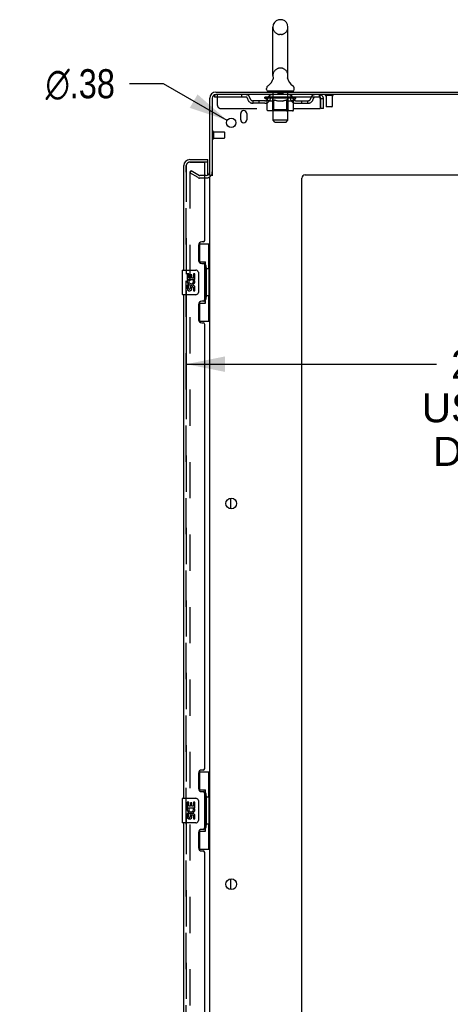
# Model space of a CAD drawing. Header units: inches. Extents: x 0 to 268, y 0 to 174.
# Tile 76 of 79: x 134 to 151, y 91 to 131. Entities that reach past the tile are written whole.
import ezdxf

# ---------------------------------------------------------------- set-up
doc = ezdxf.new("R2010")
doc.units = ezdxf.units.IN
doc.header["$LTSCALE"] = 14.749625
doc.header["$MEASUREMENT"] = 0
doc.linetypes.add('HIDDEN', pattern=[0.2, 0.1, -0.1])
doc.layers.get('0').update_dxf_attribs({"linetype": 'CONTINUOUS'})
for name, color, linetype in [('DEFAULT_2', 8, 'HIDDEN'), ('DIMENSIONS', 7, 'CONTINUOUS'), ('LEFTHAND_DOOR_ASSEMBLY', 7, 'CONTINUOUS'), ('RIGHTHAND_DOOR_ASSEMBLY', 7, 'CONTINUOUS')]:
    doc.layers.add(name, color=color, linetype=linetype)
doc.styles.get("Standard").update_dxf_attribs({"font": 'arial.ttf'})
doc.styles.add('TEXTSTYLE_1', font='gdt', dxfattribs={"width": 0.8})
doc.dimstyles.new('DIMSTYLE_1', dxfattribs={"dimtxt": 1.183125, "dimasz": 1.5775, "dimexe": 0.09, "dimexo": 0.07, "dimgap": 0.0375, "dimtad": 0, "dimtih": 1, "dimtoh": 1, "dimzin": 4, "dimdsep": 46, "dimtxsty": 'Standard', "dimblk": '_FILLED', "dimblk1": '_FILLED', "dimblk2": '_FILLED', "dimcen": 0.09, "dimadec": 3, "dimazin": 1, "dimtfac": 1, "dimtdec": 3, "dimtofl": 0, "dimtmove": 0, "dimatfit": 3, "dimldrblk": '_FILLED', "dimfxl": 0, "dimtolj": 1, "dimtzin": 4, "dimarcsym": 0})
doc.dimstyles.new('DIMSTYLE_2', dxfattribs={"dimtxt": 1.183125, "dimasz": 1.5775, "dimexe": 0.09, "dimexo": 0.07, "dimgap": 0.09, "dimtad": 0, "dimtih": 1, "dimtoh": 1, "dimzin": 4, "dimdsep": 46, "dimtxsty": 'Standard', "dimblk": '_FILLED', "dimblk1": '_FILLED', "dimblk2": '_FILLED', "dimcen": 0.09, "dimadec": 3, "dimazin": 1, "dimtfac": 1, "dimtdec": 3, "dimtofl": 0, "dimtmove": 0, "dimatfit": 1, "dimldrblk": '_FILLED', "dimfxl": 0, "dimtolj": 1, "dimtzin": 4, "dimarcsym": 0})

# ---------------------------------------------------------------- blocks, each defined once
blk = doc.blocks.new('_FILLED')
at = {"color": 0, "linetype": 'ByBlock'}
blk.add_solid([(0, 0), (-1, 0.2), (-1, -0.2)], dxfattribs=at)
blk = doc.blocks.new('*D8')
at = {"layer": 'DIMENSIONS', "color": 2, "linetype": 'Continuous'}
for p, q in [((140.606, 120.183), (140.606, 115.759)), ((163.231, 120.183), (163.231, 115.759)), ((140.606, 117.179), (150.785, 117.179)), ((163.231, 117.179), (156.103, 117.179))]:
    blk.add_line(p, q, dxfattribs=at)
at = {"layer": 'DIMENSIONS', "color": 2, "linetype": 'Continuous', "xscale": 1.5775, "yscale": 1.5775, "zscale": 1.5775, "rotation": 180}
blk.add_blockref('_FILLED', (140.606, 117.179), dxfattribs=at)
at = {"layer": 'DIMENSIONS', "color": 2, "linetype": 'Continuous', "xscale": 1.5775, "yscale": 1.5775, "zscale": 1.5775}
blk.add_blockref('_FILLED', (163.231, 117.179), dxfattribs=at)
at = {"layer": 'DIMENSIONS', "color": 2, "linetype": 'Continuous', "insert": (153.444, 117.771), "char_height": 1.1831, "width": 6.50939, "attachment_point": 2, "line_spacing_factor": 0.9}
blk.add_mtext('22.63\\PUSABLE\\PDEPTH', dxfattribs=at)
blk = doc.blocks.new('*D17')
at = {"layer": 'DIMENSIONS', "color": 2, "linetype": 'Continuous'}
for p, q in [((139.675, 128.598), (138.295, 128.598)), ((142.273, 127.102), (139.675, 128.598))]:
    blk.add_line(p, q, dxfattribs=at)
at = {"layer": 'DIMENSIONS', "color": 2, "linetype": 'Continuous', "xscale": 1.5775, "yscale": 1.5775, "zscale": 1.5775, "rotation": 330.0675744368}
blk.add_blockref('_FILLED', (142.273, 127.102), dxfattribs=at)
at = {"layer": 'DIMENSIONS', "color": 2, "linetype": 'Continuous', "insert": (137.703, 129.189), "char_height": 1.18312, "width": 3.87338, "attachment_point": 3, "line_spacing_factor": 0.9, "style": 'TEXTSTYLE_1'}
blk.add_mtext('{\\fgdt;n}\\fArial;.38', dxfattribs=at)

msp = doc.modelspace()

# ---------------------------------------------------------------- linework, layer by layer
at = {"color": 7, "linetype": 'Continuous'}
for p, q in [((144.479, 131.204), (144.391, 131.204)), ((144.129, 128.929), (144.129, 130.904)), ((144.741, 128.929), (144.741, 130.904)), ((144.135, 128.786), (144.134, 128.781)), ((144.729, 128.835), (144.73, 128.84)), ((144.729, 128.83), (144.729, 128.835)), ((144.729, 128.825), (144.729, 128.83)), ((144.729, 128.82), (144.729, 128.825)), ((144.73, 128.815), (144.729, 128.82)), ((144.73, 128.845), (144.731, 128.85)), ((144.73, 128.84), (144.73, 128.845)), ((144.73, 128.81), (144.73, 128.815)), ((144.731, 128.805), (144.73, 128.81)), ((144.732, 128.8), (144.731, 128.805)), ((144.732, 128.855), (144.733, 128.859)), ((144.732, 128.796), (144.732, 128.8)), ((144.733, 128.792), (144.732, 128.796)), ((143.873, 128.357), (143.873, 128.397)), ((143.935, 128.288), (143.935, 128.258)), ((144.935, 128.288), (143.935, 128.288)), ((144.935, 128.288), (144.935, 128.258)), ((144.998, 128.357), (144.998, 128.397)), ((141.664, 124.862), (141.56, 124.862)), ((142.414, 111.291), (142.414, 111.726)), ((142.414, 95.791), (142.414, 96.226))]:
    msp.add_line(p, q, dxfattribs=at)
at = {"color": 3, "linetype": 'Continuous'}
for p, q in [((141.56, 124.862), (141.56, 128.012)), ((141.664, 128.012), (141.664, 124.851)), ((141.807, 128.258), (165.508, 128.258)), ((165.47, 128.154), (141.807, 128.154)), ((142.82, 127.133), (142.82, 127.383)), ((143.07, 127.383), (143.07, 127.133)), ((141.56, 51.706), (141.56, 124.81)), ((145.31, 50.383), (145.31, 124.758)), ((145.435, 124.883), (163.31, 124.883))]:
    msp.add_line(p, q, dxfattribs=at)
at = {"color": 7, "linetype": 'Continuous'}
for points in [[(144.137, 128.859), (144.138, 128.855), (144.139, 128.85), (144.14, 128.845), (144.14, 128.84), (144.141, 128.835), (144.141, 128.83), (144.141, 128.825), (144.141, 128.82), (144.141, 128.815), (144.14, 128.81), (144.139, 128.805), (144.139, 128.8), (144.138, 128.795), (144.137, 128.791), (144.135, 128.786)], [(144.731, 128.85), (144.732, 128.855), (144.733, 128.859)]]:
    msp.add_lwpolyline(points, dxfattribs=at)
at = {"color": 3, "linetype": 'Continuous'}
for centre, radius in [((142.435, 127.008), 0.188), ((142.435, 111.508), 0.219), ((142.435, 96.008), 0.219)]:
    msp.add_circle(centre, radius, dxfattribs=at)
at = {"color": 7, "linetype": 'Continuous'}
for centre, radius, start, end in [((144.435, 130.904), 0.306, 105.6303, 180), ((144.391, 131.06), 0.144, 90, 105.6303), ((144.479, 131.06), 0.144, 74.3697, 90), ((144.435, 130.904), 0.306, 0, 74.3697), ((143.637, 128.945), 0.523, 304.6624, 347.2389), ((144.435, 128.929), 0.306, 180, 193.2053), ((145.233, 128.945), 0.523, 192.7611, 235.3376), ((144.435, 128.929), 0.306, 346.7947, 360), ((144.016, 128.397), 0.144, 124.6624, 180), ((143.942, 128.357), 0.069, 180, 265), ((144.929, 128.357), 0.069, 275, 360), ((144.854, 128.397), 0.144, 360, 55.3376)]:
    msp.add_arc(centre, radius, start, end, dxfattribs=at)
at = {"color": 3, "linetype": 'Continuous'}
for centre, radius, start, end in [((141.807, 128.012), 0.246, 90, 180), ((141.807, 128.012), 0.142, 90, 180), ((142.945, 127.383), 0.125, 0, 180), ((142.945, 127.133), 0.125, 180, 360), ((141.418, 125.005), 0.142, 270, 360), ((145.435, 124.758), 0.125, 90, 180)]:
    msp.add_arc(centre, radius, start, end, dxfattribs=at)
at = {"layer": 'DEFAULT_2', "color": 8, "linetype": 'HIDDEN'}
for p, q in [((144.479, 130.604), (144.391, 130.604)), ((144.479, 129.229), (144.391, 129.229)), ((144.115, 128.288), (144.115, 128.258)), ((144.33, 128.278), (144.33, 128.198)), ((144.54, 128.278), (144.54, 128.198)), ((144.755, 128.288), (144.755, 128.258)), ((141.748, 128.154), (141.748, 128.05)), ((141.748, 128.154), (141.807, 128.154)), ((146.018, 128.05), (141.748, 128.05)), ((141.873, 127.717), (141.873, 128.154)), ((142.848, 128.154), (142.848, 128.05)), ((143.321, 127.799), (143.321, 127.903)), ((143.804, 127.903), (143.321, 127.903)), ((143.571, 127.799), (143.571, 127.903)), ((143.802, 128.004), (143.802, 128.044)), ((143.802, 128.044), (144.108, 128.044)), ((143.899, 127.936), (143.802, 128.004)), ((145.068, 128.004), (143.802, 128.004)), ((143.803, 128.044), (143.803, 128.048)), ((143.923, 128.047), (143.803, 128.048)), ((143.811, 128.044), (143.811, 128.05)), ((143.82, 128.04), (143.82, 128.044)), ((143.82, 128.04), (145.05, 128.04)), ((143.829, 128.04), (143.829, 128.044)), ((143.83, 128.04), (143.83, 128.044)), ((143.84, 128.044), (143.84, 128.05)), ((143.856, 128.04), (143.856, 128.044)), ((143.858, 128.04), (143.858, 128.044)), ((143.887, 128.044), (143.887, 128.05)), ((143.899, 127.529), (143.899, 127.936)), ((143.899, 127.936), (143.914, 127.926)), ((143.901, 128.04), (143.901, 128.044)), ((143.904, 128.04), (143.904, 128.044)), ((143.928, 127.917), (143.914, 127.926)), ((143.923, 128.044), (143.923, 128.047)), ((143.943, 127.909), (143.928, 127.917)), ((143.957, 127.902), (143.943, 127.909)), ((143.95, 128.044), (143.95, 128.05)), ((143.951, 128.04), (143.951, 128.044)), ((143.952, 128.04), (143.952, 128.044)), ((143.955, 128.04), (143.955, 128.044)), ((143.972, 127.897), (143.957, 127.902)), ((143.962, 128.04), (143.962, 128.044)), ((143.962, 128.04), (143.962, 128.044)), ((143.966, 128.04), (143.966, 128.044)), ((143.969, 128.04), (143.969, 128.044)), ((143.986, 127.892), (143.972, 127.897)), ((143.973, 128.04), (143.973, 128.044)), ((144.08, 127.892), (143.986, 127.892)), ((143.988, 128.04), (143.988, 128.044)), ((143.998, 128.05), (143.998, 128.154)), ((144.006, 128.04), (144.006, 128.046)), ((144.006, 128.04), (144.006, 128.044)), ((144.027, 128.04), (144.027, 128.044)), ((144.028, 128.044), (144.028, 128.05)), ((144.038, 128.04), (144.038, 128.044)), ((144.042, 128.04), (144.042, 128.044)), ((144.051, 128.04), (144.051, 128.044)), ((144.062, 128.04), (144.062, 128.048)), ((144.078, 128.04), (144.078, 128.044)), ((144.08, 127.892), (144.094, 127.897)), ((144.081, 128.04), (144.081, 128.044)), ((144.108, 127.902), (144.094, 127.897)), ((144.108, 128.04), (144.108, 128.044)), ((144.123, 127.909), (144.108, 127.902)), ((144.175, 128.044), (144.113, 128.044)), ((144.118, 128.044), (144.118, 128.05)), ((144.122, 127.532), (144.122, 128.001)), ((144.137, 127.917), (144.122, 127.909)), ((144.125, 128.04), (144.125, 128.044)), ((144.13, 128.04), (144.13, 128.044)), ((144.135, 127.107), (144.135, 128.258)), ((144.136, 128.04), (144.136, 128.049)), ((144.152, 127.926), (144.137, 127.917)), ((144.14, 128.04), (144.14, 128.044)), ((144.151, 128.04), (144.151, 128.044)), ((144.166, 127.935), (144.151, 127.926)), ((144.166, 127.529), (144.166, 127.935)), ((144.166, 127.935), (144.196, 127.926)), ((144.175, 128.04), (144.175, 128.044)), ((144.25, 128.044), (144.191, 128.044)), ((144.224, 127.917), (144.195, 127.926)), ((144.211, 128.04), (144.211, 128.044)), ((144.219, 128.044), (144.219, 128.05)), ((144.222, 128.04), (144.222, 128.044)), ((144.253, 127.909), (144.224, 127.917)), ((144.225, 128.04), (144.225, 128.05)), ((144.227, 128.04), (144.227, 128.044)), ((144.235, 128.04), (144.235, 128.044)), ((144.25, 128.04), (144.25, 128.044)), ((144.281, 127.902), (144.252, 127.909)), ((144.331, 128.044), (144.276, 128.044)), ((144.308, 127.897), (144.28, 127.903)), ((144.289, 128.04), (144.289, 128.044)), ((144.336, 127.892), (144.308, 127.897)), ((144.321, 128.044), (144.435, 128.05)), ((144.325, 128.044), (144.325, 128.05)), ((144.326, 128.05), (144.325, 128.05)), ((144.326, 128.044), (144.326, 128.05)), ((144.326, 128.04), (144.326, 128.044)), ((144.33, 128.04), (144.33, 128.044)), ((144.331, 128.04), (144.331, 128.044)), ((144.331, 128.04), (144.331, 128.044)), ((144.534, 127.892), (144.336, 127.892)), ((144.53, 128.188), (144.34, 128.188)), ((144.414, 128.044), (144.366, 128.044)), ((144.372, 128.04), (144.372, 128.044)), ((144.414, 128.04), (144.414, 128.044)), ((144.433, 128.044), (144.432, 128.044)), ((144.432, 128.04), (144.432, 128.044)), ((144.433, 128.04), (144.433, 128.044)), ((144.435, 128.044), (144.435, 128.05)), ((144.435, 128.05), (144.55, 128.044)), ((144.438, 128.04), (144.438, 128.044)), ((144.438, 128.04), (144.438, 128.044)), ((144.438, 128.044), (144.438, 128.044)), ((144.456, 128.04), (144.456, 128.044)), ((144.456, 128.044), (144.504, 128.044)), ((144.499, 128.04), (144.499, 128.044)), ((144.534, 127.892), (144.562, 127.897)), ((144.539, 128.04), (144.539, 128.044)), ((144.54, 128.04), (144.54, 128.044)), ((144.54, 128.044), (144.594, 128.044)), ((144.541, 128.04), (144.541, 128.044)), ((144.545, 128.044), (144.545, 128.05)), ((144.545, 128.044), (144.545, 128.05)), ((144.545, 128.05), (144.545, 128.05)), ((144.545, 128.04), (144.545, 128.044)), ((144.589, 127.902), (144.561, 127.897)), ((144.581, 128.04), (144.581, 128.044)), ((144.617, 127.909), (144.589, 127.902)), ((144.645, 127.917), (144.616, 127.909)), ((144.62, 128.04), (144.62, 128.044)), ((144.62, 128.044), (144.679, 128.044)), ((144.635, 128.04), (144.635, 128.044)), ((144.643, 128.04), (144.643, 128.044)), ((144.673, 127.925), (144.644, 127.916)), ((144.646, 128.04), (144.646, 128.05)), ((144.648, 128.04), (144.648, 128.044)), ((144.652, 128.044), (144.652, 128.05)), ((144.659, 128.04), (144.659, 128.044)), ((144.701, 127.935), (144.673, 127.925)), ((144.695, 128.04), (144.695, 128.044)), ((144.695, 128.044), (144.757, 128.044)), ((144.701, 127.529), (144.701, 127.935)), ((144.701, 127.935), (144.716, 127.925)), ((144.73, 127.917), (144.715, 127.925)), ((144.719, 128.04), (144.719, 128.044)), ((144.743, 127.909), (144.729, 127.917)), ((144.73, 128.04), (144.73, 128.044)), ((144.734, 128.04), (144.734, 128.049)), ((144.735, 127.107), (144.735, 128.258)), ((144.74, 128.04), (144.74, 128.044)), ((144.757, 127.902), (144.743, 127.909)), ((144.745, 128.04), (144.745, 128.044)), ((144.748, 127.532), (144.748, 128.001)), ((144.752, 128.044), (144.752, 128.05)), ((144.77, 127.897), (144.757, 127.902)), ((144.762, 128.04), (144.762, 128.044)), ((144.762, 128.044), (144.963, 128.044)), ((144.784, 127.892), (144.77, 127.897)), ((144.888, 127.892), (144.784, 127.892)), ((144.789, 128.04), (144.789, 128.044)), ((144.792, 128.04), (144.792, 128.044)), ((144.808, 128.04), (144.808, 128.048)), ((144.819, 128.04), (144.819, 128.044)), ((144.828, 128.04), (144.828, 128.044)), ((144.832, 128.04), (144.832, 128.044)), ((144.842, 128.044), (144.842, 128.05)), ((144.844, 128.04), (144.844, 128.044)), ((144.864, 128.04), (144.864, 128.046)), ((144.864, 128.04), (144.864, 128.044)), ((144.873, 128.05), (144.873, 128.154)), ((144.883, 128.04), (144.883, 128.044)), ((144.888, 127.892), (144.901, 127.897)), ((144.897, 128.04), (144.897, 128.044)), ((144.901, 128.04), (144.901, 128.044)), ((144.914, 127.902), (144.901, 127.897)), ((144.904, 128.04), (144.904, 128.044)), ((144.908, 128.04), (144.908, 128.044)), ((144.908, 128.04), (144.908, 128.044)), ((144.928, 127.909), (144.914, 127.902)), ((144.915, 128.04), (144.915, 128.044)), ((144.918, 128.04), (144.918, 128.044)), ((144.919, 128.04), (144.919, 128.044)), ((144.92, 128.044), (144.92, 128.05)), ((144.941, 127.916), (144.928, 127.909)), ((144.955, 127.925), (144.941, 127.916)), ((144.969, 127.934), (144.955, 127.925)), ((144.966, 128.04), (144.966, 128.044)), ((144.969, 128.04), (144.969, 128.044)), ((144.969, 127.934), (145.068, 128.004)), ((144.969, 127.529), (144.969, 127.934)), ((144.984, 128.044), (144.984, 128.05)), ((145.012, 128.04), (145.012, 128.044)), ((145.014, 128.04), (145.014, 128.044)), ((145.03, 128.044), (145.03, 128.05)), ((145.04, 128.04), (145.04, 128.044)), ((145.041, 128.04), (145.041, 128.044)), ((145.05, 128.04), (145.05, 128.044)), ((145.059, 128.044), (145.059, 128.05)), ((145.067, 127.903), (145.55, 127.903)), ((145.068, 128.004), (145.068, 128.05)), ((145.3, 127.799), (145.3, 127.903)), ((145.55, 127.799), (145.55, 127.903)), ((146.018, 128.154), (146.018, 128.05)), ((146.02, 128.153), (146.018, 128.154)), ((146.051, 127.987), (146.051, 127.592)), ((146.081, 127.592), (146.081, 127.987)), ((146.185, 127.987), (146.081, 127.987)), ((146.185, 127.592), (146.185, 127.987)), ((146.556, 128.111), (146.272, 128.111)), ((146.29, 128.111), (146.29, 127.664)), ((146.538, 128.111), (146.538, 127.664)), ((141.998, 127.592), (146.051, 127.592)), ((143.804, 127.799), (143.321, 127.799)), ((144.926, 127.492), (143.941, 127.492)), ((144.122, 127.532), (144.083, 127.492)), ((144.748, 127.532), (144.122, 127.532)), ((144.68, 127.492), (144.683, 127.492)), ((144.688, 127.495), (144.69, 127.496)), ((144.69, 127.496), (144.692, 127.499)), ((144.697, 127.505), (144.698, 127.509)), ((144.748, 127.532), (144.788, 127.492)), ((145.067, 127.799), (145.55, 127.799)), ((146.185, 127.592), (146.081, 127.592)), ((146.528, 127.654), (146.3, 127.654)), ((144.204, 127.038), (144.135, 127.107)), ((144.735, 127.107), (144.135, 127.107)), ((144.666, 127.038), (144.735, 127.107)), ((144.204, 127.038), (144.666, 127.038)), ((141.707, 126.65), (141.707, 126.366)), ((141.707, 126.632), (142.154, 126.632)), ((141.707, 126.384), (142.154, 126.384)), ((142.164, 126.622), (142.164, 126.394)), ((140.8, 125.063), (140.748, 124.973)), ((140.748, 124.993), (140.748, 51.524)), ((141.087, 124.777), (140.748, 124.973)), ((140.8, 125.063), (141.139, 124.867)), ((141.418, 124.862), (141.156, 124.862)), ((141.418, 124.758), (141.156, 124.758))]:
    msp.add_line(p, q, dxfattribs=at)
for points in [[(146.025, 128.047), (146.023, 128.049), (146.02, 128.05), (146.018, 128.05)], [(146.02, 128.153), (146.023, 128.15), (146.025, 128.145), (146.028, 128.138), (146.03, 128.129), (146.032, 128.118), (146.035, 128.106), (146.037, 128.092), (146.039, 128.076), (146.042, 128.06), (146.044, 128.043), (146.046, 128.025), (146.049, 128.006), (146.051, 127.987)], [(146.025, 128.047), (146.028, 128.044), (146.03, 128.041), (146.032, 128.037), (146.035, 128.032), (146.037, 128.027), (146.039, 128.021), (146.042, 128.015), (146.044, 128.008), (146.046, 128.001), (146.049, 127.994), (146.051, 127.987)], [(143.941, 127.492), (143.936, 127.492), (143.931, 127.493), (143.926, 127.495), (143.921, 127.496), (143.917, 127.499), (143.912, 127.502), (143.909, 127.505), (143.905, 127.509), (143.902, 127.514), (143.9, 127.519), (143.899, 127.524), (143.899, 127.529)], [(144.188, 127.492), (144.185, 127.492), (144.183, 127.493), (144.18, 127.495), (144.178, 127.496), (144.175, 127.499), (144.173, 127.502), (144.171, 127.505), (144.17, 127.509), (144.168, 127.514), (144.167, 127.519), (144.167, 127.524), (144.166, 127.529)], [(144.683, 127.492), (144.685, 127.493), (144.688, 127.495)], [(144.692, 127.499), (144.695, 127.502), (144.697, 127.505), (144.698, 127.509), (144.7, 127.514)], [(144.7, 127.514), (144.701, 127.519), (144.701, 127.524), (144.701, 127.529)], [(144.701, 127.519), (144.701, 127.524), (144.701, 127.529)], [(144.926, 127.492), (144.931, 127.492), (144.937, 127.493), (144.942, 127.495), (144.946, 127.496), (144.951, 127.499), (144.955, 127.502), (144.959, 127.505), (144.963, 127.509), (144.965, 127.514), (144.967, 127.519), (144.969, 127.524), (144.969, 127.529)], [(140.765, 125.013), (140.763, 125.013), (140.761, 125.012), (140.759, 125.012), (140.758, 125.011), (140.756, 125.01), (140.754, 125.009), (140.753, 125.007), (140.751, 125.005), (140.75, 125.004), (140.749, 125.002), (140.749, 125), (140.748, 124.997), (140.748, 124.995), (140.748, 124.993)], [(140.773, 125.011), (140.771, 125.012), (140.769, 125.012), (140.767, 125.013), (140.765, 125.013), (140.765, 125.013)]]:
    msp.add_lwpolyline(points, dxfattribs=at)
for centre, radius, start, end in [((144.435, 130.904), 0.306, 180, 254.3697), ((144.435, 130.904), 0.306, 285.6303, 360), ((144.391, 130.748), 0.144, 254.3697, 270), ((144.479, 130.748), 0.144, 270, 285.6303), ((144.435, 128.929), 0.306, 105.6303, 180), ((144.391, 129.085), 0.144, 90, 105.6303), ((144.479, 129.085), 0.144, 74.3697, 90), ((144.435, 128.929), 0.306, 0, 74.3697), ((143.942, 128.357), 0.069, 265, 270), ((144.105, 128.258), 0.03, 0, 90), ((144.32, 128.278), 0.01, 0, 90), ((144.55, 128.278), 0.01, 90, 180), ((144.765, 128.258), 0.03, 90, 180), ((144.929, 128.357), 0.069, 270, 275), ((143.031, 127.987), 0.167, 8.0716, 90), ((143.032, 127.988), 0.0625, 7.9863, 90), ((143.321, 128.028), 0.229, 187.9863, 270), ((143.321, 128.028), 0.125, 188.0716, 270), ((143.804, 128.028), 0.125, 270, 351.9284), ((143.804, 128.028), 0.229, 270, 352.0137), ((144.093, 127.987), 0.167, 90, 171.9284), ((144.092, 127.988), 0.0625, 90, 172.0137), ((144.083, 128.001), 0.0398, 0, 90), ((144.34, 128.198), 0.01, 180, 270), ((144.53, 128.198), 0.01, 270, 360), ((144.788, 128.001), 0.0398, 90, 180), ((144.778, 127.987), 0.167, 8.0716, 90), ((144.778, 127.988), 0.0625, 7.9863, 90), ((145.067, 128.028), 0.229, 187.9863, 270), ((145.067, 128.028), 0.125, 188.0716, 270), ((145.55, 128.028), 0.125, 270, 351.9284), ((145.55, 128.028), 0.229, 270, 352.0137), ((145.839, 127.987), 0.167, 90, 171.9284), ((145.838, 127.988), 0.0625, 90, 172.0137), ((146.018, 127.987), 0.167, 0, 90), ((146.018, 127.987), 0.063, 0, 90), ((146.272, 128.133), 0.0215, 90, 270), ((146.556, 128.133), 0.0215, 270, 90), ((141.998, 127.717), 0.125, 180, 270), ((146.3, 127.664), 0.01, 180, 270), ((146.528, 127.664), 0.01, 270, 360), ((141.686, 126.65), 0.0215, 0, 180), ((141.686, 126.366), 0.0215, 180, 360), ((142.154, 126.622), 0.01, 0, 90), ((142.154, 126.394), 0.01, 270, 360), ((141.156, 124.895), 0.137, 240, 270), ((141.156, 124.895), 0.033, 240, 270), ((141.418, 125.005), 0.246, 270, 360)]:
    msp.add_arc(centre, radius, start, end, dxfattribs=at)
for centre, major_axis, ratio, start_param, end_param in [((144.435, 128.05), (0.633, 0.007), 0.05963, 9.249616, 9.431313), ((144.435, 128.05), (0.633, 0), 0.060556, -3.083241, -2.96706), ((144.435, 128.05), (0.633, 0.013), 0.05688, 2.791345, 2.965878), ((143.826, 128.039), (0.198, -0.002), 0.05963, 0.605815, 1.645666), ((143.758, 128.039), (0.198, 0.002), 0.05963, 0.25549, 1.295341), ((144.435, 128.05), (0.633, -0.007), 0.05963, -2.96643, -2.791898), ((143.758, 128.032), (0.198, 0.004), 0.05688, 1.20151, 1.294789), ((143.826, 128.032), (0.198, 0), 0.060556, 1.551758, 1.645036), ((143.782, 128.032), (0.198, 0.002), 0.05963, 1.170259, 1.376596), ((143.827, 128.034), (0.164, 0.002), 0.05963, 1.065228, 1.614276), ((143.808, 128.034), (0.164, 0.003), 0.05688, 0.890143, 1.43919), ((143.866, 128.034), (0.164, 0), 0.060556, 1.240391, 1.789438), ((144.435, 128.05), (0.633, 0.019), 0.052395, 2.616403, 2.790936), ((143.889, 128.039), (0.198, -0.004), 0.05688, 0.7809, 1.820751), ((143.754, 128.039), (0.198, 0.004), 0.05688, 0.080405, 1.120256), ((144.435, 128.05), (0.633, -0.013), 0.05688, -2.791345, -2.616812), ((143.754, 128.032), (0.198, 0.006), 0.052395, 1.026568, 1.119847), ((143.889, 128.032), (0.198, -0.002), 0.05963, 1.72692, 1.820198), ((143.807, 128.034), (0.164, 0.005), 0.052395, 0.715201, 1.264248), ((143.921, 128.034), (0.164, -0.002), 0.05963, 1.415553, 1.9646), ((144.435, 128.05), (0.633, 0.025), 0.046319, 2.441654, 2.616187), ((143.968, 128.039), (0.198, -0.006), 0.052395, 0.955842, 1.995693), ((143.771, 128.039), (0.198, 0.006), 0.052395, -0.094537, 0.945314), ((144.435, 128.05), (0.633, -0.019), 0.052395, -2.616403, -2.44187), ((143.771, 128.032), (0.198, 0.008), 0.046319, 0.851819, 0.945098), ((143.968, 128.032), (0.198, -0.004), 0.05688, 1.902006, 1.995284), ((143.825, 128.034), (0.164, 0.006), 0.046319, 0.540452, 1.089499), ((143.992, 128.034), (0.164, -0.003), 0.05688, 1.590638, 2.139686), ((143.782, 128.039), (0.198, 0), 0.060556, 0.430652, 0.777569), ((144.435, 128.05), (0.633, 0.029), 0.038841, 2.267123, 2.441656), ((144.062, 128.039), (0.198, -0.008), 0.046319, 1.130591, 2.170442), ((144.435, 128.05), (0.633, -0.025), 0.046319, -2.441654, -2.267121), ((143.808, 128.039), (0.198, 0.008), 0.046319, -0.269286, 0.770565), ((143.808, 128.032), (0.198, 0.009), 0.038841, 0.677289, 0.770567), ((144.062, 128.032), (0.198, -0.006), 0.052395, 2.076947, 2.170226), ((143.862, 128.034), (0.164, 0.008), 0.038841, 0.365921, 0.914969), ((144.077, 128.034), (0.164, -0.005), 0.052395, 1.76558, 2.314627), ((144.435, 128.05), (0.633, 0.033), 0.030195, 2.09281, 2.267343), ((144.166, 128.039), (0.198, -0.009), 0.038841, 1.305122, 2.344973), ((144.435, 128.05), (0.633, -0.029), 0.038841, -2.267123, -2.092591), ((143.864, 128.039), (0.198, 0.009), 0.038841, -0.443817, 0.596034), ((143.864, 128.032), (0.198, 0.01), 0.030195, 0.502975, 0.596254), ((144.166, 128.032), (0.198, -0.008), 0.046319, 2.251696, 2.344975), ((143.917, 128.034), (0.164, 0.009), 0.030195, 0.191608, 0.740655), ((144.172, 128.034), (0.164, -0.006), 0.046319, 1.940329, 2.489376), ((143.938, 128.039), (0.198, 0.01), 0.030195, -0.61813, 0.421721), ((144.435, 128.05), (0.633, 0.036), 0.020645, 1.918687, 2.09322), ((144.279, 128.039), (0.198, -0.01), 0.030195, 1.479435, 2.519286), ((144.435, 128.05), (0.633, -0.033), 0.030195, -2.09281, -1.918277), ((143.938, 128.032), (0.198, 0.011), 0.020645, 0.328852, 0.422131), ((144.279, 128.032), (0.198, -0.009), 0.038841, 2.426227, 2.519505), ((143.987, 128.034), (0.164, 0.009), 0.020645, 0.017485, 0.566532), ((144.276, 128.034), (0.164, -0.008), 0.038841, 2.11486, 2.663907), ((144.026, 128.039), (0.198, 0.011), 0.020645, -0.792253, 0.247598), ((144.435, 128.05), (0.633, 0.038), 0.010478, 1.744704, 1.919237), ((144.397, 128.039), (0.198, -0.011), 0.020645, 1.653558, 2.693409), ((144.435, 128.05), (0.633, -0.036), 0.020645, -1.918687, -1.744154), ((144.026, 128.032), (0.198, 0.012), 0.010478, 0.154869, 0.248148), ((144.397, 128.032), (0.198, -0.01), 0.030195, 2.60054, 2.693819), ((144.07, 128.034), (0.164, 0.01), 0.010478, 6.126688, 6.675735), ((144.384, 128.034), (0.164, -0.009), 0.030195, 2.289173, 2.83822), ((144.128, 128.039), (0.198, 0.012), 0.010478, -0.966236, -0.000846), ((144.516, 128.039), (0.198, -0.012), 0.010478, 1.827541, 2.867392), ((144.435, 128.05), (0.633, -0.038), 0.010478, -1.744704, -1.570171), ((144.516, 128.032), (0.198, -0.011), 0.020645, 2.774664, 2.867942), ((144.494, 128.034), (0.164, -0.009), 0.020645, 2.463296, 3.012344), ((144.354, 128.039), (0.198, 0.012), 0.010478, 0.274201, 1.314052), ((144.268, 128.034), (0.164, 0.01), 0.010478, -0.000483, 0.504314), ((144.238, 128.032), (0.198, 0.012), 0.010478, 0.099668, 0.192946), ((144.435, 128.05), (0.633, 0.038), 0.010478, -1.571421, -1.396888), ((144.632, 128.032), (0.198, -0.012), 0.010478, 2.948646, 3.041925), ((144.602, 128.034), (0.164, -0.01), 0.010478, 2.637279, 3.142076), ((144.473, 128.039), (0.198, 0.011), 0.020645, 0.448184, 1.488034), ((144.376, 128.034), (0.164, 0.009), 0.020645, 0.129249, 0.678296), ((144.354, 128.032), (0.198, 0.011), 0.020645, 0.273651, 0.366929), ((144.435, 128.05), (0.633, 0.036), 0.020645, -1.397439, -1.222906), ((144.743, 128.039), (0.198, -0.012), 0.010478, -3.140747, -2.175357), ((144.435, 128.05), (0.633, -0.038), 0.010478, 1.222355, 1.396888), ((144.591, 128.039), (0.198, 0.01), 0.030195, 0.622307, 1.662158), ((144.486, 128.034), (0.164, 0.009), 0.030195, 0.303372, 0.852419), ((144.8, 128.034), (0.164, -0.01), 0.010478, 2.749043, 3.29809), ((144.844, 128.039), (0.198, -0.011), 0.020645, 2.893995, 3.933846), ((144.473, 128.032), (0.198, 0.01), 0.030195, 0.447774, 0.541052), ((144.844, 128.032), (0.198, -0.012), 0.010478, 2.893445, 2.986723), ((144.435, 128.05), (0.633, 0.033), 0.030195, -1.223315, -1.048783), ((144.435, 128.05), (0.633, -0.036), 0.020645, 1.048373, 1.222906), ((144.704, 128.039), (0.198, 0.009), 0.038841, 0.79662, 1.836471), ((144.594, 128.034), (0.164, 0.008), 0.038841, 0.477686, 1.026733), ((144.883, 128.034), (0.164, -0.009), 0.020645, 2.57506, 3.124108), ((144.932, 128.039), (0.198, -0.01), 0.030195, 2.719872, 3.759723), ((144.809, 128.039), (0.198, 0.008), 0.046319, 0.971151, 2.011002), ((144.591, 128.032), (0.198, 0.009), 0.038841, 0.622087, 0.715366), ((144.932, 128.032), (0.198, -0.011), 0.020645, 2.719462, 2.812741), ((144.435, 128.05), (0.633, 0.029), 0.038841, -1.049002, -0.874469), ((144.435, 128.05), (0.633, -0.033), 0.030195, 0.87425, 1.048783), ((144.698, 128.034), (0.164, 0.006), 0.046319, 0.652216, 1.201263), ((144.902, 128.039), (0.198, 0.006), 0.052395, 1.1459, 2.185751), ((144.954, 128.034), (0.164, -0.009), 0.030195, 2.400937, 2.949985), ((145.006, 128.039), (0.198, -0.009), 0.038841, 2.545558, 3.585409), ((144.793, 128.034), (0.164, 0.005), 0.052395, 0.826965, 1.376012), ((144.704, 128.032), (0.198, 0.008), 0.046319, 0.796618, 0.889896), ((145.006, 128.032), (0.198, -0.01), 0.030195, 2.545339, 2.638617), ((144.981, 128.039), (0.198, 0.004), 0.05688, 1.320842, 2.360692), ((144.435, 128.05), (0.633, 0.025), 0.046319, -0.874471, -0.699939), ((144.435, 128.05), (0.633, -0.029), 0.038841, 0.699936, 0.874469), ((145.062, 128.039), (0.198, -0.008), 0.046319, 2.371028, 3.410879), ((145.008, 128.034), (0.164, -0.008), 0.038841, 2.226624, 2.775671), ((145.044, 128.039), (0.198, 0.002), 0.05963, 1.495927, 2.535778), ((144.878, 128.034), (0.164, 0.003), 0.05688, 1.001907, 1.550954), ((145.099, 128.039), (0.198, -0.006), 0.052395, 2.196279, 3.23613), ((144.809, 128.032), (0.198, 0.006), 0.052395, 0.971367, 1.064645), ((145.045, 128.034), (0.164, -0.006), 0.046319, 2.052093, 2.601141), ((145.088, 128.039), (0.198, 0), 0.060556, 1.671089, 2.71094), ((145.062, 128.032), (0.198, -0.009), 0.038841, 2.371026, 2.464304), ((145.116, 128.039), (0.198, -0.004), 0.05688, 2.021337, 3.061188), ((144.435, 128.05), (0.633, 0.019), 0.052395, -0.699723, -0.52519), ((144.435, 128.05), (0.633, -0.025), 0.046319, 0.525406, 0.699939), ((145.113, 128.039), (0.198, -0.002), 0.05963, 1.846251, 2.886102), ((144.949, 128.034), (0.164, 0.002), 0.05963, 1.176993, 1.72604), ((145.063, 128.034), (0.164, -0.005), 0.052395, 1.877344, 2.426392), ((145.005, 128.034), (0.164, 0), 0.060556, 1.352155, 1.901202), ((145.063, 128.034), (0.164, -0.003), 0.05688, 1.702402, 2.25145), ((145.043, 128.034), (0.164, -0.002), 0.05963, 1.527317, 2.076364), ((144.902, 128.032), (0.198, 0.004), 0.05688, 1.146309, 1.239587), ((145.099, 128.032), (0.198, -0.008), 0.046319, 2.196495, 2.289773), ((144.435, 128.05), (0.633, 0.013), 0.05688, -0.524781, -0.350248), ((144.435, 128.05), (0.633, -0.019), 0.052395, 0.350657, 0.52519), ((144.981, 128.032), (0.198, 0.002), 0.05963, 1.321394, 1.414673), ((145.116, 128.032), (0.198, -0.006), 0.052395, 2.021746, 2.115024), ((144.435, 128.05), (0.633, 0.007), 0.05963, -0.349695, -0.175162), ((144.435, 128.05), (0.633, -0.013), 0.05688, 0.175715, 0.350248), ((145.044, 128.032), (0.198, 0), 0.060556, 1.496556, 1.589835), ((145.113, 128.032), (0.198, -0.004), 0.05688, 1.846804, 1.940083), ((145.088, 128.032), (0.198, -0.002), 0.05963, 1.671719, 1.764997), ((144.435, 128.05), (0.633, 0), 0.060556, -0.174533, 0), ((144.435, 128.05), (0.633, -0.007), 0.05963, 0.000629, 0.175162)]:
    msp.add_ellipse(centre, major_axis=major_axis, ratio=ratio, start_param=start_param, end_param=end_param, dxfattribs=at)
at = {"layer": 'LEFTHAND_DOOR_ASSEMBLY', "color": 8, "linetype": 'HIDDEN'}
for p, q in [((140.606, 51.255), (140.606, 125.262)), ((141.461, 125.404), (140.749, 125.404))]:
    msp.add_line(p, q, dxfattribs=at)
msp.add_arc((140.749, 125.262), 0.142, 90, 180, dxfattribs=at)
at = {"layer": 'RIGHTHAND_DOOR_ASSEMBLY', "color": 3, "linetype": 'Continuous'}
for p, q in [((140.749, 125.508), (141.481, 125.508)), ((140.502, 121.008), (140.502, 125.262)), ((141.356, 122.216), (141.356, 125.384)), ((141.106, 122.026), (141.106, 121.406)), ((141.296, 122.156), (141.236, 122.156)), ((141.236, 121.276), (141.296, 121.276)), ((141.356, 119.801), (141.356, 121.216)), ((140.502, 99.508), (140.502, 120.008)), ((141.106, 119.611), (141.106, 118.991)), ((141.296, 119.741), (141.236, 119.741)), ((141.236, 118.861), (141.296, 118.861)), ((141.356, 100.716), (141.356, 118.801)), ((141.296, 100.656), (141.236, 100.656)), ((141.106, 100.526), (141.106, 99.906)), ((141.236, 99.776), (141.296, 99.776)), ((141.356, 98.301), (141.356, 99.716)), ((140.502, 78.008), (140.502, 98.508)), ((141.296, 98.241), (141.236, 98.241)), ((141.106, 98.111), (141.106, 97.491)), ((141.236, 97.361), (141.296, 97.361)), ((141.356, 79.216), (141.356, 97.301))]:
    msp.add_line(p, q, dxfattribs=at)
at = {"layer": 'RIGHTHAND_DOOR_ASSEMBLY', "color": 8, "linetype": 'HIDDEN'}
for p, q in [((141.481, 125.404), (141.481, 125.508)), ((140.606, 125.262), (140.606, 51.255)), ((140.749, 125.404), (141.336, 125.404))]:
    msp.add_line(p, q, dxfattribs=at)
at = {"layer": 'RIGHTHAND_DOOR_ASSEMBLY', "color": 7, "linetype": 'Continuous'}
for p, q in [((141.481, 125.404), (141.336, 125.404)), ((141.481, 124.877), (141.481, 125.384)), ((141.12, 122.083), (141.56, 122.083)), ((141.156, 121.303), (141.156, 122.083)), ((141.521, 121.058), (141.521, 122.083)), ((141.156, 121.348), (141.383, 121.348)), ((141.383, 119.668), (141.383, 121.348)), ((141.42, 121.109), (141.42, 121.089)), ((141.42, 121.058), (141.42, 119.958)), ((141.543, 121.058), (141.42, 121.058)), ((141.543, 119.958), (141.543, 121.058)), ((140.442, 120.993), (140.442, 120.023)), ((140.457, 121.008), (140.997, 121.008)), ((140.645, 120.854), (140.645, 120.624)), ((140.708, 120.854), (140.645, 120.854)), ((140.708, 120.687), (140.708, 120.854)), ((140.771, 120.687), (140.708, 120.687)), ((140.771, 120.823), (140.771, 120.687)), ((140.831, 120.823), (140.771, 120.823)), ((140.831, 120.687), (140.831, 120.823)), ((140.897, 120.687), (140.831, 120.687)), ((140.897, 120.854), (140.897, 120.687)), ((140.959, 120.854), (140.897, 120.854)), ((140.959, 120.624), (140.959, 120.854)), ((141.097, 120.908), (141.097, 120.108)), ((140.645, 120.624), (140.907, 120.624)), ((140.645, 120.393), (140.645, 120.257)), ((140.708, 120.393), (140.645, 120.393)), ((140.716, 120.588), (140.658, 120.613)), ((140.708, 120.257), (140.708, 120.393)), ((140.771, 120.299), (140.771, 120.257)), ((140.831, 120.236), (140.831, 120.305)), ((140.907, 120.624), (140.879, 120.605)), ((140.897, 120.299), (140.897, 120.163)), ((140.941, 120.624), (140.959, 120.624)), ((140.959, 120.163), (140.959, 120.299)), ((140.997, 120.008), (140.457, 120.008)), ((140.897, 120.163), (140.959, 120.163)), ((141.543, 119.958), (141.42, 119.958)), ((141.42, 119.928), (141.42, 119.908)), ((141.521, 118.933), (141.521, 119.958)), ((141.156, 118.933), (141.156, 119.713)), ((141.156, 119.668), (141.383, 119.668)), ((141.12, 118.933), (141.56, 118.933)), ((141.12, 100.583), (141.56, 100.583)), ((141.156, 99.803), (141.156, 100.583)), ((141.521, 99.558), (141.521, 100.583)), ((141.156, 99.848), (141.383, 99.848)), ((141.383, 98.168), (141.383, 99.848)), ((140.442, 99.493), (140.442, 98.523)), ((140.457, 99.508), (140.997, 99.508)), ((141.42, 99.609), (141.42, 99.589)), ((141.42, 99.558), (141.42, 98.458)), ((141.543, 99.558), (141.42, 99.558)), ((141.543, 98.458), (141.543, 99.558)), ((140.645, 99.354), (140.645, 99.124)), ((140.708, 99.354), (140.645, 99.354)), ((140.645, 99.124), (140.907, 99.124)), ((140.716, 99.088), (140.658, 99.113)), ((140.708, 99.187), (140.708, 99.354)), ((140.771, 99.187), (140.708, 99.187)), ((140.771, 99.323), (140.771, 99.187)), ((140.831, 99.323), (140.771, 99.323)), ((140.831, 99.187), (140.831, 99.323)), ((140.897, 99.187), (140.831, 99.187)), ((140.907, 99.124), (140.879, 99.105)), ((140.897, 99.354), (140.897, 99.187)), ((140.959, 99.354), (140.897, 99.354)), ((140.941, 99.124), (140.959, 99.124)), ((140.959, 99.124), (140.959, 99.354)), ((141.097, 99.408), (141.097, 98.608)), ((140.645, 98.893), (140.645, 98.757)), ((140.708, 98.893), (140.645, 98.893)), ((140.708, 98.757), (140.708, 98.893)), ((140.771, 98.799), (140.771, 98.757)), ((140.831, 98.736), (140.831, 98.805)), ((140.897, 98.799), (140.897, 98.663)), ((140.897, 98.663), (140.959, 98.663)), ((140.959, 98.663), (140.959, 98.799)), ((140.997, 98.508), (140.457, 98.508)), ((141.156, 97.433), (141.156, 98.213)), ((141.543, 98.458), (141.42, 98.458)), ((141.42, 98.428), (141.42, 98.408)), ((141.521, 97.433), (141.521, 98.458)), ((141.156, 98.168), (141.383, 98.168)), ((141.12, 97.433), (141.56, 97.433))]:
    msp.add_line(p, q, dxfattribs=at)
for points in [[(141.347, 121.247), (141.349, 121.251), (141.355, 121.259), (141.36, 121.267), (141.364, 121.275), (141.368, 121.282), (141.371, 121.288), (141.374, 121.294), (141.377, 121.299), (141.379, 121.305), (141.38, 121.309), (141.382, 121.314), (141.382, 121.318), (141.383, 121.321), (141.383, 121.325)], [(141.09, 120.945), (141.092, 120.939), (141.094, 120.933), (141.095, 120.927), (141.096, 120.921), (141.097, 120.915), (141.097, 120.908)], [(141.097, 120.108), (141.097, 120.102), (141.096, 120.096), (141.095, 120.09), (141.094, 120.084), (141.092, 120.078), (141.09, 120.072)], [(141.383, 119.692), (141.383, 119.696), (141.382, 119.699), (141.382, 119.703), (141.38, 119.708), (141.379, 119.712), (141.377, 119.717), (141.374, 119.723), (141.371, 119.729), (141.368, 119.735), (141.364, 119.742), (141.36, 119.75), (141.355, 119.758), (141.349, 119.766), (141.347, 119.769)], [(141.347, 99.747), (141.349, 99.751), (141.355, 99.759), (141.36, 99.767), (141.364, 99.775), (141.368, 99.782), (141.371, 99.788), (141.374, 99.794), (141.377, 99.799), (141.379, 99.805), (141.38, 99.809), (141.382, 99.814), (141.382, 99.818), (141.383, 99.821), (141.383, 99.825)], [(141.09, 99.445), (141.092, 99.439), (141.094, 99.433), (141.095, 99.427), (141.096, 99.421), (141.097, 99.415), (141.097, 99.408)], [(141.097, 98.608), (141.097, 98.602), (141.096, 98.596), (141.095, 98.59), (141.094, 98.584), (141.092, 98.578), (141.09, 98.572)], [(141.383, 98.192), (141.383, 98.196), (141.382, 98.199), (141.382, 98.203), (141.38, 98.208), (141.379, 98.212), (141.377, 98.217), (141.374, 98.223), (141.371, 98.229), (141.368, 98.235), (141.364, 98.242), (141.36, 98.25), (141.355, 98.258), (141.349, 98.266), (141.347, 98.269)]]:
    msp.add_lwpolyline(points, dxfattribs=at)
at = {"layer": 'RIGHTHAND_DOOR_ASSEMBLY', "color": 3, "linetype": 'Continuous'}
for centre, radius, start, end in [((140.749, 125.262), 0.246, 90, 180), ((141.336, 125.384), 0.02, 0, 90), ((141.236, 122.026), 0.13, 90, 180), ((141.296, 122.216), 0.06, 270, 360), ((141.236, 121.406), 0.13, 180, 270), ((141.296, 121.216), 0.06, 0, 90), ((141.236, 119.611), 0.13, 90, 180), ((141.296, 119.801), 0.06, 270, 360), ((141.236, 118.991), 0.13, 180, 270), ((141.296, 118.801), 0.06, 0, 90), ((141.236, 100.526), 0.13, 90, 180), ((141.296, 100.716), 0.06, 270, 360), ((141.236, 99.906), 0.13, 180, 270), ((141.296, 99.716), 0.06, 0, 90), ((141.236, 98.111), 0.13, 90, 180), ((141.296, 98.301), 0.06, 270, 360), ((141.236, 97.491), 0.13, 180, 270), ((141.296, 97.301), 0.06, 0, 90)]:
    msp.add_arc(centre, radius, start, end, dxfattribs=at)
at = {"layer": 'RIGHTHAND_DOOR_ASSEMBLY', "color": 8, "linetype": 'HIDDEN'}
msp.add_arc((140.749, 125.262), 0.142, 90, 180, dxfattribs=at)
at = {"layer": 'RIGHTHAND_DOOR_ASSEMBLY', "color": 7, "linetype": 'Continuous'}
for centre, radius, start, end in [((140.666, 125.118), 0.26, 87.4134, 90), ((141.461, 125.384), 0.02, 0, 90), ((140.457, 120.993), 0.015, 90, 180), ((140.997, 120.908), 0.1, 21.205, 90), ((140.802, 120.55), 0.157, 156.5966, 341.8791), ((140.739, 120.257), 0.0943, 180, 248.6704), ((140.802, 120.55), 0.0943, 156.5966, 35.1122), ((140.739, 120.257), 0.0314, 180, 0.0485), ((140.865, 120.299), 0.0943, 0, 180), ((140.866, 120.294), 0.0362, 83.4285, 161.7628), ((140.865, 120.299), 0.0314, 0, 81.2295), ((140.802, 120.55), 0.157, 25.737, 27.8532), ((140.806, 120.551), 0.154, 341.4199, 26.1963), ((140.457, 120.023), 0.015, 180, 270), ((140.739, 120.257), 0.0943, 248.6999, 347.4338), ((140.997, 120.108), 0.1, 270, 338.7946), ((140.457, 99.493), 0.015, 90, 180), ((140.997, 99.408), 0.1, 21.205, 90), ((140.802, 99.05), 0.157, 156.5966, 341.8791), ((140.802, 99.05), 0.0943, 156.5966, 35.1122), ((140.802, 99.05), 0.157, 25.737, 27.8532), ((140.806, 99.051), 0.154, 341.4199, 26.1963), ((140.739, 98.757), 0.0943, 180, 248.6704), ((140.739, 98.757), 0.0943, 248.6999, 347.4338), ((140.739, 98.757), 0.0314, 180, 0.0485), ((140.865, 98.799), 0.0943, 0, 180), ((140.866, 98.794), 0.0362, 83.4285, 161.7628), ((140.865, 98.799), 0.0314, 0, 81.2295), ((140.457, 98.523), 0.015, 180, 270), ((140.997, 98.608), 0.1, 270, 338.7946)]:
    msp.add_arc(centre, radius, start, end, dxfattribs=at)
for centre, start_param, end_param in [((141.316, 121.099), -1.51401, -0.699287), ((141.316, 121.099), -2.442306, -1.627583), ((141.316, 119.918), -1.51401, -0.699287), ((141.316, 119.918), -2.442306, -1.627583), ((141.316, 99.599), -1.51401, -0.699287), ((141.316, 99.599), -2.442306, -1.627583), ((141.316, 98.418), -1.51401, -0.699287), ((141.316, 98.418), -2.442306, -1.627583)]:
    msp.add_ellipse(centre, major_axis=(0, 0.18), ratio=0.579493, start_param=start_param, end_param=end_param, dxfattribs=at)

# ---------------------------------------------------------------- dimensions: what is measured, and where the dimension line sits
at = {"layer": 'DIMENSIONS', "color": 2, "linetype": 'Continuous'}
dim = msp.add_diameter_dim_2p(p1=(142.2726, 127.102), p2=(142.5976, 126.9149), text='%%c<>', dimstyle='DIMSTYLE_2', override={"dimpost": '<>'}, dxfattribs=at)
dim.commit()
dim.dimension.update_dxf_attribs({"geometry": '*D17', "text_midpoint": (135.7665, 128.5976), "dimtype": 163})
dim = msp.add_linear_dim(base=(163.23110853, 117.179012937), p1=(140.60610853, 120.252693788), p2=(163.23110853, 120.252693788), text='<>\\PUSABLE\\PDEPTH', dimstyle='DIMSTYLE_1', dxfattribs=at)
dim.commit()
dim.dimension.update_dxf_attribs({"geometry": '*D8', "text_midpoint": (153.443830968, 115.404325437), "dimtype": 160})

doc.saveas('drawing.dxf')
